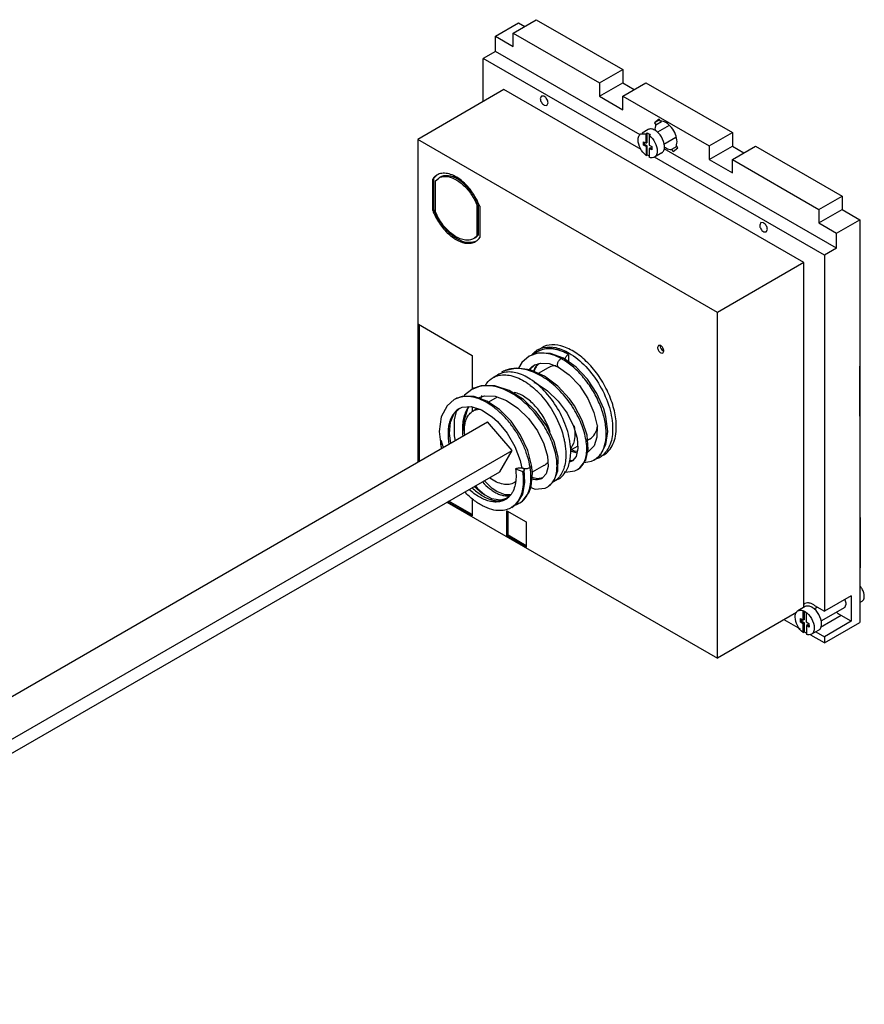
# Model space of a CAD drawing. Header units: millimetres. Extents: x 73 to 563, y 262 to 625.
# Tile 2 of 2: x 318 to 563, y 339 to 625. Entities that reach past the tile are written whole.
import ezdxf

# ---------------------------------------------------------------- set-up
doc = ezdxf.new("R2010")
doc.units = ezdxf.units.MM
doc.header["$LTSCALE"] = 57.663485
doc.layers.get('0').update_dxf_attribs({"linetype": 'CONTINUOUS'})

msp = doc.modelspace()

# ---------------------------------------------------------------- linework, layer by layer
at = {"color": 7, "linetype": 'Continuous'}
for p, q in [((455.63, 619.93), (462.34, 623.81)), ((460.74, 620.86), (467.46, 624.74)), ((462.34, 623.81), (464.1, 622.8)), ((467.46, 624.74), (492.56, 610.25)), ((460.74, 616.98), (460.74, 620.86)), ((460.74, 620.86), (485.84, 606.37)), ((455.63, 615.55), (455.63, 619.93)), ((455.63, 619.93), (460.74, 616.98)), ((455.63, 615.55), (452.09, 613.51)), ((497.63, 591.3), (455.63, 615.55)), ((452.09, 600.98), (452.09, 613.51)), ((497.91, 587.06), (452.09, 613.51)), ((485.84, 606.37), (492.56, 610.25)), ((492.56, 610.25), (492.56, 606.37)), ((485.84, 602.49), (492.56, 606.37)), ((485.84, 606.37), (485.84, 602.49)), ((492.56, 602.57), (499.27, 606.45)), ((492.56, 606.37), (495.85, 604.47)), ((499.27, 606.45), (524.37, 591.96)), ((458.09, 604.44), (433.06, 589.99)), ((545.06, 554.22), (458.09, 604.44)), ((468.97, 602.57), (468.64, 601.85)), ((469.75, 602.5), (468.97, 602.57)), ((470.54, 599.85), (470.87, 600.57)), ((485.84, 602.49), (492.56, 598.61)), ((492.56, 598.61), (492.56, 602.57)), ((492.56, 602.57), (517.66, 588.08)), ((469.75, 599.92), (470.54, 599.85)), ((503.08, 595.9), (501.72, 594.81)), ((503.25, 595.69), (501.72, 594.81)), ((501.72, 594.81), (502.11, 594.21)), ((502.11, 594.21), (503.8, 595.18)), ((503.48, 595.29), (503.08, 595.9)), ((499.94, 592.85), (498.17, 591.83)), ((499.66, 591.86), (499.3, 591.65)), ((499.67, 589.08), (499.66, 591.86)), ((506.04, 594.02), (502.61, 592.04)), ((517.66, 588.08), (524.37, 591.96)), ((524.37, 591.96), (524.37, 588)), ((433.06, 589.99), (433.06, 496.24)), ((520.03, 539.77), (433.06, 589.99)), ((497.81, 591.62), (499.3, 591.65)), ((498.54, 588.34), (498.54, 589.32)), ((498.54, 589.32), (499.31, 588.88)), ((498.9, 588.55), (498.89, 589.12)), ((499.31, 588.88), (499.3, 591.65)), ((499.67, 589.08), (499.31, 588.88)), ((500.22, 591.13), (500.58, 591.33)), ((500.22, 591.13), (500.23, 588.35)), ((507.99, 590.52), (504.5, 588.51)), ((498.9, 588.55), (498.54, 588.34)), ((499.32, 587.9), (498.54, 588.34)), ((499.67, 588.1), (498.9, 588.55)), ((499.67, 588.1), (499.32, 587.9)), ((499.32, 587.9), (499.33, 585.32)), ((499.68, 585.52), (499.67, 588.1)), ((500.23, 588.35), (501.01, 587.91)), ((500.59, 587.58), (500.24, 587.37)), ((500.24, 587.37), (500.25, 584.79)), ((501.02, 586.93), (500.24, 587.37)), ((501.01, 587.33), (500.59, 587.58)), ((501.01, 587.91), (501.02, 586.93)), ((503.86, 586.05), (501.74, 584.82)), ((554.59, 558.42), (504.58, 587.29)), ((508.24, 587.91), (506.74, 587.04)), ((506.74, 587.04), (507.14, 586.44)), ((507.14, 586.44), (508.5, 587.53)), ((508.5, 587.53), (508.11, 588.13)), ((517.66, 588.08), (517.66, 584.12)), ((517.66, 584.12), (524.37, 588)), ((524.37, 584.12), (531.09, 588)), ((524.37, 588), (527.73, 586.06)), ((531.09, 588), (556.19, 573.51)), ((499.33, 585.32), (499.68, 585.52)), ((551.05, 556.38), (501.75, 584.84)), ((517.66, 584.12), (524.37, 580.24)), ((524.37, 580.24), (524.37, 584.12)), ((524.37, 584.12), (549.47, 569.63)), ((437.76, 578.69), (437.41, 578.48)), ((437.41, 569.36), (437.41, 578.48)), ((437.76, 569.56), (437.76, 578.69)), ((438.11, 577.85), (439.15, 578.77)), ((438.11, 577.85), (438.11, 569.18)), ((549.47, 569.63), (556.19, 573.51)), ((556.19, 573.51), (556.19, 569.63)), ((437.41, 569.36), (437.76, 569.56)), ((450.7, 570.99), (450.35, 570.79)), ((450.35, 562.11), (450.35, 570.79)), ((450.7, 562.32), (450.7, 570.99)), ((451.05, 570.6), (451.05, 561.48)), ((549.47, 565.75), (556.19, 569.63)), ((549.47, 569.63), (549.47, 565.75)), ((556.19, 569.63), (561.3, 566.68)), ((554.59, 562.8), (561.3, 566.68)), ((561.3, 566.68), (561.3, 449.72)), ((532.61, 565.83), (532.28, 565.11)), ((533.39, 565.76), (532.61, 565.83)), ((533.39, 563.18), (534.18, 563.11)), ((534.18, 563.11), (534.51, 563.83)), ((549.47, 565.75), (554.59, 562.8)), ((450.35, 562.11), (449.3, 561.19)), ((450.35, 562.11), (450.7, 562.32)), ((554.59, 558.42), (554.59, 562.8)), ((554.59, 558.42), (551.05, 556.38)), ((551.05, 556.38), (551.05, 453.01)), ((545.06, 554.22), (520.03, 539.77)), ((545.06, 454.08), (545.06, 554.22)), ((520.03, 439.34), (520.03, 539.77)), ((433.27, 496.36), (433.27, 536.3)), ((433.27, 536.3), (448.9, 527.28)), ((433.62, 496.57), (433.62, 536.1)), ((469.38, 529.03), (467.65, 528.31)), ((502.91, 530.2), (502.64, 529.61)), ((503.56, 530.14), (502.91, 530.2)), ((448.9, 527.28), (448.9, 517.39)), ((467.95, 527.94), (465.4, 527.01)), ((465.41, 527.01), (465.4, 527.01)), ((467.68, 528.32), (467.65, 528.31)), ((467.68, 528.32), (467.66, 528.31)), ((475.41, 526.44), (475.41, 526.44)), ((476.79, 527.58), (476.79, 525.46)), ((503.56, 528.01), (504.21, 527.95)), ((504.21, 527.95), (504.47, 528.54)), ((465.48, 523.11), (466.91, 524.41)), ((466.91, 524.41), (466.9, 524.41)), ((467.69, 524.37), (468.23, 524.86)), ((470.89, 523.71), (468.04, 522.06)), ((561.57, 465.66), (561.3, 524.13)), ((456.34, 521.65), (454.92, 520.84)), ((458.23, 522.81), (457.37, 522.37)), ((457.38, 522.37), (457.37, 522.37)), ((448.75, 517.39), (448.75, 517.39)), ((446, 515.33), (443.67, 514.46)), ((456.13, 515.19), (453.6, 513.73)), ((443.66, 510.45), (445.18, 511.87)), ((443.68, 514.46), (443.67, 514.46)), ((445.18, 511.87), (445.17, 511.86)), ((448.9, 512.33), (448.9, 511.13)), ((450.36, 511.85), (449.12, 511.13)), ((183.71, 352.28), (453.36, 507.96)), ((460.49, 499.66), (453.36, 507.96)), ((479.49, 500.96), (477.38, 499.74)), ((482.89, 502.92), (482.32, 502.59)), ((484.24, 500.98), (482.83, 499.54)), ((190.84, 343.98), (460.49, 499.66)), ((456.87, 493.52), (460.49, 499.66)), ((473.76, 493.81), (473.8, 497.73)), ((478.53, 499.5), (477.72, 499.93)), ((479, 497.9), (477.93, 496.71)), ((479.34, 499.35), (478.53, 499.5)), ((482.85, 499.55), (482.38, 499.43)), ((482.83, 499.54), (482.85, 499.55)), ((484.34, 496.95), (486.15, 498.49)), ((463.14, 494.96), (463.14, 494.96)), ((463.14, 494.96), (463.18, 494.62)), ((466.11, 495.37), (466.11, 495.37)), ((469.67, 495.29), (466.32, 493.35)), ((477.93, 496.72), (477.16, 496.56)), ((477.19, 496.84), (477.93, 496.66)), ((477.93, 496.71), (477.95, 496.72)), ((481.33, 496.2), (483.5, 496.54)), ((483.5, 496.54), (484.35, 496.95)), ((484.34, 496.95), (484.35, 496.95)), ((189.04, 338.89), (456.87, 493.52)), ((461.46, 494.34), (463.55, 493.54)), ((470.34, 492.87), (469.3, 491.73)), ((469.3, 491.73), (469.32, 491.74)), ((472.56, 490.76), (473.76, 493.81)), ((478.67, 493.76), (479.44, 494.12)), ((479.43, 494.12), (479.44, 494.12)), ((479.44, 494.12), (479.44, 494.12)), ((461.48, 490.56), (461.12, 490.35)), ((470.01, 488.76), (470.82, 489.14)), ((470.81, 489.14), (472.56, 490.76)), ((470.81, 489.14), (470.82, 489.14)), ((473.84, 491.34), (472.42, 490.53)), ((459.74, 486.42), (458.86, 485.7)), ((441.53, 484.66), (520.03, 439.34)), ((448.9, 480.66), (441.74, 484.79)), ((448.9, 481.06), (442.1, 484.99)), ((448.9, 485.65), (448.9, 480.66)), ((458.86, 485.7), (458.87, 485.71)), ((458.89, 485.68), (458.88, 485.67)), ((458.9, 485.67), (458.89, 485.66)), ((460.36, 483.11), (460.36, 483.11)), ((460.36, 483.1), (460.36, 483.11)), ((461.43, 483.98), (461.81, 484.03)), ((461.81, 484.03), (462.68, 484.44)), ((462.67, 484.44), (462.7, 484.46)), ((462.68, 484.44), (462.7, 484.46)), ((458.92, 482.2), (464.54, 478.95)), ((458.92, 474.87), (458.92, 482.2)), ((459.27, 475.08), (459.27, 482)), ((464.54, 478.95), (464.54, 471.62)), ((459.27, 475.08), (458.92, 474.87)), ((464.54, 471.62), (458.92, 474.87)), ((464.54, 472.03), (459.27, 475.08)), ((561.57, 465.66), (561.3, 465.51)), ((558.83, 457.5), (551.05, 453.01)), ((558.83, 457.5), (558.83, 450.1)), ((545.4, 455.22), (545.06, 454.95)), ((548.15, 454.69), (551.05, 453.01)), ((556.96, 454.11), (557.37, 455.03)), ((561.3, 455.51), (561.99, 455.91)), ((543.01, 452.61), (520.03, 439.34)), ((545.51, 454.34), (543.39, 453.11)), ((544.9, 450.43), (544.89, 453.08)), ((545.25, 450.63), (545.24, 452.91)), ((545.8, 452.55), (545.81, 449.91)), ((549.06, 454.16), (548.06, 453.59)), ((555.92, 451.78), (549.9, 448.3)), ((556.96, 454.11), (550.06, 450.12)), ((558.83, 450.1), (555.92, 451.78)), ((544.08, 447.82), (539.4, 450.52)), ((544.12, 450.87), (544.9, 450.43)), ((544.12, 449.83), (544.12, 450.87)), ((544.48, 450.04), (544.12, 449.83)), ((544.9, 449.39), (544.12, 449.83)), ((544.48, 450.04), (544.47, 450.67)), ((545.26, 449.59), (544.48, 450.04)), ((545.25, 450.63), (544.9, 450.43)), ((545.26, 449.59), (544.9, 449.39)), ((544.91, 446.8), (544.9, 449.39)), ((545.27, 447.01), (545.26, 449.59)), ((545.81, 449.91), (546.59, 449.46)), ((546.17, 449.07), (545.82, 448.86)), ((546.6, 448.42), (545.82, 448.86)), ((545.82, 448.86), (545.83, 446.28)), ((546.6, 448.83), (546.17, 449.07)), ((546.59, 449.46), (546.6, 448.42)), ((558.83, 450.1), (551.05, 445.61)), ((551.05, 443.8), (561.3, 449.72)), ((544.91, 446.8), (545.27, 447.01)), ((551.05, 443.8), (547.16, 446.04)), ((549.43, 447.54), (547.31, 446.32)), ((548.57, 447.04), (551.05, 445.61)), ((551.05, 445.61), (551.05, 443.8))]:
    msp.add_line(p, q, dxfattribs=at)
for points in [[(465.41, 527.01), (463.27, 525.22), (462.32, 523.53)], [(467.66, 528.31), (466.85, 527.77), (466.56, 527.43)], [(475.41, 526.44), (471.62, 527.87), (467.95, 527.94)], [(486.15, 498.49), (487.67, 501.39), (488.2, 505.19), (487.66, 509.54), (487.02, 511.79), (485.05, 516.26), (482.31, 520.4), (479, 523.9), (475.41, 526.44)], [(479.43, 494.12), (480.13, 494.6), (481.81, 496.84), (482.53, 500.1), (482.19, 504.08), (480.82, 508.36), (478.53, 512.65), (477.08, 514.7), (473.69, 518.39), (469.81, 521.28), (465.74, 523.08), (461.78, 523.6), (458.23, 522.81)], [(466.9, 524.41), (468.72, 525.03), (471.25, 524.88), (473.94, 523.82)], [(473.94, 523.82), (477.01, 521.66), (479.98, 518.53), (482.45, 514.76), (484.21, 510.73), (485.1, 506.85), (485.08, 503.51), (484.24, 500.98)], [(448.75, 517.39), (446.62, 515.69), (446.4, 515.33)], [(473.8, 497.73), (472.68, 502.16), (470.51, 506.69), (467.48, 510.92), (463.76, 514.52), (459.63, 517.13), (455.41, 518.48), (451.46, 518.42), (448.75, 517.39)], [(466.75, 519.43), (467.4, 519.2), (470.72, 517), (473.8, 514), (476.38, 510.47), (478.26, 506.75), (479.32, 503.22), (479.55, 500.21), (479, 497.9)], [(466.11, 495.37), (464.97, 499.71), (462.93, 504.12), (460.15, 508.17), (456.81, 511.56), (453.16, 514.03), (449.46, 515.32), (446, 515.33)], [(450.61, 514.92), (452.46, 515.55), (455.5, 515.42), (458.79, 514.21), (462.13, 511.99), (465.23, 508.96), (467.81, 505.39), (469.69, 501.62), (470.73, 498.05), (470.91, 495.04), (470.34, 492.87)], [(443.68, 514.46), (441.58, 512.67), (439.88, 509.41), (439.29, 505.23), (439.84, 500.51), (439.94, 500.21)], [(445.17, 511.86), (446, 512.23), (448.6, 512.42), (451.57, 511.47), (454.68, 509.44), (456.22, 508.05), (459.03, 504.67), (461.28, 500.79), (462.75, 496.79), (463.14, 494.96)], [(446.7, 504.11), (446.47, 506.71), (446.63, 508.61), (447.61, 511.86), (448.01, 512.38)], [(442.71, 501.81), (442.3, 504.64), (442.59, 507.93), (443.66, 510.45)], [(444.23, 510.98), (443.61, 508.54), (443.61, 503.97), (443.91, 502.5)], [(462.67, 484.44), (463.46, 484.98), (465.39, 487.53), (465.98, 489.22), (466.33, 493.23), (466.11, 495.37)], [(460.36, 483.1), (462.01, 484.46), (463.52, 487.03), (464.19, 490.36), (463.99, 494.14)], [(469.32, 491.74), (467.8, 491.41), (466.21, 491.86)], [(475.56, 493.55), (475.98, 493.42), (478.67, 493.76)], [(458.87, 485.71), (457.06, 485.21), (454.54, 485.66), (451.75, 487.16), (449.41, 489.22)], [(449.8, 489.44), (450.4, 488.63), (452.51, 486.75)], [(459.97, 486.75), (458.4, 486.75), (455.99, 487.77), (454.71, 488.66), (452.39, 490.93)], [(465.86, 488.89), (467.14, 488.47), (470.01, 488.76)]]:
    msp.add_lwpolyline(points, dxfattribs=at)
for centre, radius, start, end in [((497.86, 587.79), 4.46, 52.5853, 54.8319), ((500.81, 587.83), 3.87, 0.276, 2.9302), ((502.3, 588.93), 4.3, 232.5091, 237.4902), ((501.99, 588.45), 3.72, 237.4998, 242.1016), ((440.51, 576.43), 3.71, 120.0229, 123.374), ((434.49, 564.36), 17.51, 29.3485, 32.5984), ((434.7, 564.47), 17.28, 22.183, 29.3945), ((454.3, 575.93), 18.12, 201.246, 202.801), ((454.65, 576.13), 18.12, 201.246, 202.8), ((455.51, 576.5), 19.06, 202.8237, 209.4211), ((455.65, 576.57), 19.21, 209.3993, 212.4386), ((447.95, 563.54), 3.71, 300.0229, 303.374), ((447.91, 563.59), 3.78, 303.3883, 309.3727), ((447.68, 564.63), 3.81, 318.046, 322.5262), ((470.9, 523.7), 6.01, 119.9938, 125.502), ((471.05, 523.29), 6.44, 102.5146, 106.5449), ((468.83, 521.06), 6.86, 119.4626, 119.9682), ((470.85, 522.79), 6.37, 116.2386, 119.803), ((470.48, 518.64), 6.81, 137.7229, 142.6926), ((470.27, 518.83), 6.52, 135.5904, 137.7131), ((472.46, 520.43), 6.25, 140.0948, 146.1443), ((472.24, 520.61), 5.97, 136.6596, 140.0864), ((472.12, 520.72), 5.81, 134.2353, 136.6535), ((459.3, 516.51), 5.94, 108.0243, 119.9397), ((459.36, 516.34), 6.12, 106.0983, 108.0452), ((453.06, 507.64), 10.86, 86.0668, 87.823), ((453.94, 503.37), 19.24, 54.53, 54.9177), ((463.79, 513.13), 12.48, 168.352, 172.5637), ((450.38, 499.1), 24.81, 44.5244, 46.1976), ((480.6, 503.43), 4.48, 293.5289, 299.8269), ((482.85, 503.02), 6.11, 288.1313, 299.932), ((482.85, 502.99), 6.08, 300.0365, 311.0254), ((479.76, 503.07), 7.8, 333.6573, 334.2102), ((476.15, 498.73), 5.75, 329.8479, 332.5073), ((482.73, 503.41), 6.51, 282.524, 283.8604), ((482.76, 503.27), 6.37, 283.8507, 288.1455), ((459.1, 493.83), 4.02, 300.0232, 307.435), ((467.52, 495.26), 3.98, 274.1436, 275.7373), ((455.97, 489.8), 5.06, 303.9938, 305.249), ((459.89, 489.11), 5.44, 312.1704, 317.6091), ((545.26, 450.8), 4.85, 53.4231, 58.7123), ((545.6, 450.91), 3.73, 58.5614, 59.9944), ((547.96, 450.54), 4.45, 232.7074, 235.0191), ((547.7, 450.17), 3.99, 234.9716, 239.9377), ((547.48, 449.78), 3.54, 239.979, 242.9305)]:
    msp.add_arc(centre, radius, start, end, dxfattribs=at)
for points, knots in [([(468.64, 601.85), (468.64, 601.47), (468.9, 600.72), (469.42, 600.12), (469.75, 599.92)], [0, 0, 0, 0, 0.500001, 1, 1, 1, 1]), ([(470.87, 600.57), (470.87, 600.95), (470.61, 601.7), (470.08, 602.31), (469.75, 602.5)], [0, 0, 0, 0, 0.500001, 1, 1, 1, 1]), ([(508.31, 589.32), (508.31, 590.04), (507.96, 591.54), (506.82, 593.48), (505.32, 594.91), (504.03, 595.35), (503.48, 595.29)], [0, 0, 0, 0, 0.259008, 0.542497, 0.80064, 1, 1, 1, 1]), ([(499.66, 591.86), (499.72, 591.83), (499.99, 591.72), (500.25, 591.57), (500.43, 591.44)], [0, 0, 0, 0, 0.236559, 1, 1, 1, 1]), ([(501.83, 592.69), (501.52, 592.86), (500.89, 593.11), (500.19, 592.99), (499.94, 592.85)], [0, 0, 0, 0, 0.54873, 1, 1, 1, 1]), ([(504.67, 588.03), (504.62, 588.97), (503.95, 590.79), (502.64, 592.24), (501.83, 592.69)], [0, 0, 0, 0, 0.50531, 1, 1, 1, 1]), ([(502.11, 594.21), (502.08, 594.12), (501.95, 593.74), (501.91, 593.33), (501.91, 593.02)], [0, 0, 0, 0, 0.231642, 1, 1, 1, 1]), ([(497, 589.82), (497, 590.19), (497.09, 590.89), (497.55, 591.47), (497.81, 591.62)], [0, 0, 0, 0, 0.550938, 1, 1, 1, 1]), ([(499.33, 585.32), (498.63, 585.85), (497.54, 587.26), (497, 588.97), (497, 589.82)], [0, 0, 0, 0, 0.509212, 1, 1, 1, 1]), ([(500.22, 591.13), (500.92, 590.6), (502.01, 589.19), (502.55, 587.48), (502.55, 586.63)], [0, 0, 0, 0, 0.509177, 1, 1, 1, 1]), ([(508.11, 588.13), (508.14, 588.22), (508.27, 588.6), (508.31, 589.01), (508.31, 589.32)], [0, 0, 0, 0, 0.231642, 1, 1, 1, 1]), ([(502.55, 586.63), (502.56, 586.25), (502.46, 585.55), (502.01, 584.98), (501.74, 584.82)], [0, 0, 0, 0, 0.550937, 1, 1, 1, 1]), ([(503.86, 586.05), (504.13, 586.2), (504.58, 586.78), (504.68, 587.48), (504.68, 587.85)], [0, 0, 0, 0, 0.449091, 1, 1, 1, 1]), ([(504.65, 587.77), (504.83, 587.65), (505.45, 587.24), (506.22, 586.99), (506.74, 587.04)], [0, 0, 0, 0, 0.287739, 1, 1, 1, 1]), ([(501.74, 584.82), (501.66, 584.78), (501.32, 584.62), (500.92, 584.62), (500.64, 584.68)], [0, 0, 0, 0, 0.236915, 1, 1, 1, 1]), ([(438.47, 579.52), (438.16, 579.32), (437.78, 578.98), (437.48, 578.59), (437.41, 578.48)], [0, 0, 0, 0, 0.743341, 1, 1, 1, 1]), ([(451.05, 570.6), (450.44, 572.17), (448.83, 575.07), (446.05, 577.99), (443.56, 579.52), (441.78, 580.13), (440.1, 580.22), (439.08, 579.89), (438.65, 579.64)], [0, 0, 0, 0, 0.299549, 0.581591, 0.705693, 0.815367, 0.911799, 1, 1, 1, 1]), ([(439.15, 578.77), (439.44, 578.94), (439.87, 579.11), (440.32, 579.19), (440.43, 579.21)], [0, 0, 0, 0, 0.744163, 1, 1, 1, 1]), ([(449.24, 573.8), (448.58, 574.83), (447.13, 576.66), (444.89, 578.41), (443.04, 579.22), (441.75, 579.49), (440.55, 579.43), (439.83, 579.16), (439.51, 578.98)], [0, 0, 0, 0, 0.307145, 0.581892, 0.70208, 0.810125, 0.907985, 1, 1, 1, 1]), ([(441.15, 579.24), (442.02, 579.22), (443.93, 578.62), (446.46, 576.75), (448.72, 574.07), (449.88, 571.92), (450.35, 570.79)], [0, 0, 0, 0, 0.200332, 0.443265, 0.71714, 1, 1, 1, 1]), ([(437.59, 568.9), (438.13, 567.61), (439.49, 565.18), (442.12, 562.21), (445.04, 560.24), (447.21, 559.74), (448.16, 559.82)], [0, 0, 0, 0, 0.287855, 0.563794, 0.804487, 1, 1, 1, 1]), ([(449.3, 561.19), (448.92, 560.97), (448.01, 560.67), (446.5, 560.73), (444.91, 561.27), (442.67, 562.61), (440.15, 565.2), (438.68, 567.77), (438.11, 569.18)], [0, 0, 0, 0, 0.088431, 0.184858, 0.2943, 0.418025, 0.69951, 1, 1, 1, 1]), ([(448.51, 560.02), (446.88, 559.88), (444.17, 561.06), (441.36, 563.59), (440.03, 565.32), (439.43, 566.27)], [0, 0, 0, 0, 0.431681, 0.704742, 1, 1, 1, 1]), ([(532.28, 565.11), (532.28, 564.73), (532.54, 563.98), (533.06, 563.37), (533.39, 563.18)], [0, 0, 0, 0, 0.500001, 1, 1, 1, 1]), ([(534.51, 563.83), (534.51, 564.21), (534.25, 564.96), (533.72, 565.56), (533.39, 565.76)], [0, 0, 0, 0, 0.500001, 1, 1, 1, 1]), ([(448.16, 559.82), (448.31, 559.83), (448.88, 559.91), (449.43, 560.11), (449.8, 560.32)], [0, 0, 0, 0, 0.257783, 1, 1, 1, 1]), ([(449.81, 560.35), (449.51, 560.22), (449.07, 560.09), (448.63, 560.03), (448.51, 560.02)], [0, 0, 0, 0, 0.743345, 1, 1, 1, 1]), ([(469.39, 529), (469.27, 528.97), (468.81, 528.84), (468.35, 528.67), (468.03, 528.51)], [0, 0, 0, 0, 0.252864, 1, 1, 1, 1]), ([(490.68, 506.58), (490.68, 508.12), (490.25, 511.35), (488.65, 516.1), (486.17, 520.68), (483.03, 524.7), (479.46, 527.86), (475.75, 529.89), (472.11, 530.62), (469.86, 530.03), (468.96, 529.52)], [0, 0, 0, 0, 0.128834, 0.270572, 0.417888, 0.562388, 0.696204, 0.813594, 0.913065, 1, 1, 1, 1]), ([(476.79, 527.58), (476.16, 527.95), (474.9, 528.57), (472.96, 529.16), (471.11, 529.34), (469.93, 529.18), (469.38, 529.03)], [0, 0, 0, 0, 0.283834, 0.543432, 0.780444, 1, 1, 1, 1]), ([(476.79, 527.58), (476.16, 527.92), (474.9, 528.51), (472.98, 529.08), (471.13, 529.26), (469.95, 529.13), (469.39, 529)], [0, 0, 0, 0, 0.280416, 0.539179, 0.777657, 1, 1, 1, 1]), ([(469.65, 529.58), (470.78, 529.83), (473.41, 529.71), (475.77, 528.67), (476.96, 527.97)], [0, 0, 0, 0, 0.457253, 1, 1, 1, 1]), ([(502.64, 529.61), (502.64, 529.29), (502.85, 528.67), (503.28, 528.17), (503.56, 528.01)], [0, 0, 0, 0, 0.500001, 1, 1, 1, 1]), ([(503.75, 529.19), (503.71, 529.26), (503.57, 529.55), (503.48, 529.86), (503.48, 530.1)], [0, 0, 0, 0, 0.26704, 1, 1, 1, 1]), ([(504.47, 528.54), (504.47, 528.86), (504.26, 529.48), (503.83, 529.98), (503.56, 530.14)], [0, 0, 0, 0, 0.500001, 1, 1, 1, 1]), ([(504.4, 528.5), (504.34, 528.54), (504.08, 528.72), (503.88, 528.98), (503.75, 529.19)], [0, 0, 0, 0, 0.228786, 1, 1, 1, 1]), ([(474.67, 526.36), (473.87, 526.79), (472.28, 527.5), (469.82, 528.02), (467.85, 527.93), (466.43, 527.52), (465.77, 527.21), (465.46, 527.04)], [0, 0, 0, 0, 0.283377, 0.540418, 0.775815, 0.88859, 1, 1, 1, 1]), ([(466.22, 527.48), (466.3, 527.58), (466.67, 527.99), (467.08, 528.35), (467.41, 528.59)], [0, 0, 0, 0, 0.254254, 1, 1, 1, 1]), ([(473.94, 523.82), (473.86, 523.87), (473.72, 524), (473.61, 524.29), (473.6, 524.65), (473.68, 525.04), (473.84, 525.43), (474.07, 525.81), (474.34, 526.12), (474.56, 526.29), (474.67, 526.36)], [0, 0, 0, 0, 0.086812, 0.185639, 0.302665, 0.436216, 0.580942, 0.728594, 0.870748, 1, 1, 1, 1]), ([(474.67, 526.36), (474.74, 526.39), (474.87, 526.45), (475.06, 526.5), (475.25, 526.5), (475.36, 526.46), (475.41, 526.44)], [0, 0, 0, 0, 0.288971, 0.548492, 0.782362, 1, 1, 1, 1]), ([(486.78, 499.68), (487.21, 500.57), (487.62, 502.1), (487.79, 504.25), (487.72, 506.04), (487.46, 507.93), (486.85, 510.58), (485.88, 513.23), (484.6, 515.81), (483.12, 518.34), (480.97, 521.24), (478.02, 524.18), (475.8, 525.74), (474.67, 526.36)], [0, 0, 0, 0, 0.094877, 0.148113, 0.205133, 0.26573, 0.329472, 0.464087, 0.533801, 0.604131, 0.743652, 0.877181, 1, 1, 1, 1]), ([(475.78, 526.14), (475.82, 526.29), (475.92, 526.58), (476.15, 526.99), (476.44, 527.33), (476.67, 527.51), (476.79, 527.58)], [0, 0, 0, 0, 0.253567, 0.515848, 0.769689, 1, 1, 1, 1]), ([(476.96, 527.97), (478.76, 526.93), (482.16, 524.04), (486.13, 518.6), (488.85, 512.43), (489.62, 508.05), (489.62, 505.97)], [0, 0, 0, 0, 0.237521, 0.5003, 0.76291, 1, 1, 1, 1]), ([(460.47, 523.4), (460.35, 523.38), (459.86, 523.31), (459.38, 523.2), (459.03, 523.09)], [0, 0, 0, 0, 0.253236, 1, 1, 1, 1]), ([(481.25, 496.08), (481.51, 496.57), (481.9, 497.68), (482.15, 499.55), (482.09, 501.64), (481.7, 503.92), (481, 506.31), (480, 508.77), (478.72, 511.22), (477.18, 513.59), (475.41, 515.84), (473.47, 517.88), (471.38, 519.68), (469.2, 521.18), (466.97, 522.34), (464.75, 523.12), (462.57, 523.51), (461.15, 523.49), (460.47, 523.4)], [0, 0, 0, 0, 0.042477, 0.090408, 0.144139, 0.203497, 0.2678, 0.336174, 0.407519, 0.480603, 0.554197, 0.627064, 0.698038, 0.766156, 0.830644, 0.891045, 0.947356, 1, 1, 1, 1]), ([(466.9, 524.41), (466.78, 524.34), (466.32, 524.05), (465.89, 523.69), (465.61, 523.4)], [0, 0, 0, 0, 0.247589, 1, 1, 1, 1]), ([(467.26, 523.91), (467.2, 523.82), (466.96, 523.43), (466.75, 523.02), (466.61, 522.7)], [0, 0, 0, 0, 0.243933, 1, 1, 1, 1]), ([(467.69, 524.37), (467.6, 524.24), (467.24, 523.69), (466.96, 523.09), (466.79, 522.62)], [0, 0, 0, 0, 0.240608, 1, 1, 1, 1]), ([(473.12, 524.27), (472.92, 524.27), (472.15, 524.23), (471.39, 523.99), (470.89, 523.71)], [0, 0, 0, 0, 0.261535, 1, 1, 1, 1]), ([(452.62, 518.49), (452.77, 518.74), (453.37, 519.66), (454.22, 520.43), (454.92, 520.84)], [0, 0, 0, 0, 0.261109, 1, 1, 1, 1]), ([(454.92, 520.84), (455.32, 521.06), (455.89, 521.31), (456.48, 521.46), (456.63, 521.5)], [0, 0, 0, 0, 0.746215, 1, 1, 1, 1]), ([(456.63, 521.5), (457.93, 521.78), (461.02, 521.49), (463.67, 520.05), (465, 519.12)], [0, 0, 0, 0, 0.450109, 1, 1, 1, 1]), ([(459.03, 523.09), (458.89, 523.05), (458.32, 522.85), (457.77, 522.6), (457.38, 522.37)], [0, 0, 0, 0, 0.251932, 1, 1, 1, 1]), ([(465.74, 520.39), (464.43, 521.22), (461.85, 522.47), (458.89, 522.57), (457.66, 522.22)], [0, 0, 0, 0, 0.548464, 1, 1, 1, 1]), ([(477.46, 499.35), (477.46, 501.31), (476.75, 505.44), (474.26, 511.27), (470.58, 516.49), (467.42, 519.32), (465.74, 520.39)], [0, 0, 0, 0, 0.235724, 0.496767, 0.759559, 1, 1, 1, 1]), ([(450.53, 518.15), (450.37, 518.1), (449.76, 517.91), (449.17, 517.63), (448.75, 517.39)], [0, 0, 0, 0, 0.252171, 1, 1, 1, 1]), ([(453.47, 518.49), (452.97, 518.51), (451.97, 518.48), (451, 518.28), (450.53, 518.15)], [0, 0, 0, 0, 0.509896, 1, 1, 1, 1]), ([(471.83, 489.96), (472.17, 490.32), (472.76, 491.22), (473.3, 492.82), (473.53, 494.7), (473.44, 496.8), (473.04, 499.08), (472.32, 501.48), (471.31, 503.93), (470.01, 506.37), (468.46, 508.74), (466.69, 510.97), (464.74, 513), (462.65, 514.78), (460.47, 516.26), (458.25, 517.4), (456.03, 518.17), (454.53, 518.42), (453.81, 518.47)], [0, 0, 0, 0, 0.03892, 0.082295, 0.131238, 0.18608, 0.246525, 0.311973, 0.381457, 0.453862, 0.527986, 0.60254, 0.676286, 0.748094, 0.816944, 0.882097, 0.943133, 1, 1, 1, 1]), ([(465.11, 519.04), (465.32, 518.89), (466.17, 518.26), (466.98, 517.56), (467.56, 517.01)], [0, 0, 0, 0, 0.242822, 1, 1, 1, 1]), ([(445.64, 515.2), (445.29, 515.13), (444.62, 514.94), (443.98, 514.64), (443.68, 514.46)], [0, 0, 0, 0, 0.504201, 1, 1, 1, 1]), ([(450.2, 514.87), (449.43, 515.11), (447.91, 515.43), (446.36, 515.35), (445.64, 515.2)], [0, 0, 0, 0, 0.524013, 1, 1, 1, 1]), ([(465.67, 494.76), (465.5, 495.83), (464.99, 498), (463.78, 501.19), (462.16, 504.31), (460.18, 507.25), (457.92, 509.87), (455.46, 512.08), (452.9, 513.79), (451.09, 514.59), (450.2, 514.87)], [0, 0, 0, 0, 0.12228, 0.252009, 0.385967, 0.520537, 0.652188, 0.777579, 0.89409, 1, 1, 1, 1]), ([(471.45, 505.09), (471.03, 506.47), (469.85, 509.14), (467.37, 512.6), (464.44, 515.21), (462.17, 516.28), (461.08, 516.51)], [0, 0, 0, 0, 0.270818, 0.542148, 0.790622, 1, 1, 1, 1]), ([(468.07, 516.5), (469.92, 514.62), (473.03, 510.33), (474.98, 505.4), (475.54, 502.87)], [0, 0, 0, 0, 0.502943, 1, 1, 1, 1]), ([(445.17, 511.86), (444.83, 511.66), (444.18, 511.19), (443.37, 510.27), (442.73, 509.16), (442.25, 507.87), (441.95, 506.44), (441.78, 504.31), (441.93, 502.65), (442.13, 501.53)], [0, 0, 0, 0, 0.102645, 0.208379, 0.31978, 0.43866, 0.566174, 0.702602, 1, 1, 1, 1]), ([(447.8, 512.45), (447.19, 511.53), (446.52, 509.91), (446.1, 507.6), (446.03, 506.35), (446.03, 505.71)], [0, 0, 0, 0, 0.469697, 0.727454, 1, 1, 1, 1]), ([(449.12, 511.13), (449.27, 511.22), (449.91, 511.54), (450.64, 511.68), (451.18, 511.69)], [0, 0, 0, 0, 0.244255, 1, 1, 1, 1]), ([(446.63, 505.64), (446.63, 506.25), (446.72, 507.4), (447.19, 508.99), (447.98, 510.28), (448.72, 510.9), (449.12, 511.13)], [0, 0, 0, 0, 0.289702, 0.54909, 0.782219, 1, 1, 1, 1]), ([(478.45, 506.84), (478.48, 506.64), (478.6, 505.88), (478.66, 505.11), (478.66, 504.54)], [0, 0, 0, 0, 0.259445, 1, 1, 1, 1]), ([(482.89, 502.92), (483.54, 503.29), (484.69, 504.52), (485.15, 506.1), (485.28, 506.95)], [0, 0, 0, 0, 0.462769, 1, 1, 1, 1]), ([(489.62, 505.97), (489.62, 504.47), (489.29, 501.68), (487.78, 499.22), (486.84, 498.4)], [0, 0, 0, 0, 0.546196, 1, 1, 1, 1]), ([(486.96, 498.34), (487.55, 498.68), (488.66, 499.62), (489.84, 501.55), (490.55, 503.93), (490.68, 505.67), (490.68, 506.58)], [0, 0, 0, 0, 0.21778, 0.450924, 0.71026, 1, 1, 1, 1]), ([(446.03, 505.71), (446.03, 505.55), (446.03, 504.93), (446.07, 504.3), (446.12, 503.83)], [0, 0, 0, 0, 0.24626, 1, 1, 1, 1]), ([(446.7, 504.34), (446.69, 504.45), (446.65, 504.88), (446.63, 505.32), (446.63, 505.64)], [0, 0, 0, 0, 0.255934, 1, 1, 1, 1]), ([(478.66, 504.54), (478.66, 504.12), (478.58, 502.65), (478.13, 501.16), (477.52, 500.29)], [0, 0, 0, 0, 0.279662, 1, 1, 1, 1]), ([(439.99, 500.25), (439.95, 500.46), (439.9, 500.77), (439.83, 501.19), (439.8, 501.51), (439.77, 501.81), (439.76, 502.06), (439.75, 502.26), (439.76, 502.38), (439.77, 502.48), (439.78, 502.55), (439.8, 502.64), (439.84, 502.63)], [0, 0, 0, 0, 0.267055, 0.398311, 0.527775, 0.655098, 0.779615, 0.840393, 0.89962, 0.928332, 0.956016, 1, 1, 1, 1]), ([(440.51, 500.55), (440.46, 500.72), (440.38, 500.98), (440.28, 501.33), (440.21, 501.6), (440.14, 501.82), (440.09, 501.99), (440.05, 502.12), (440.01, 502.25), (439.98, 502.36), (439.94, 502.45), (439.92, 502.52), (439.89, 502.57), (439.86, 502.61), (439.85, 502.63), (439.84, 502.63)], [0, 0, 0, 0, 0.249331, 0.373585, 0.497696, 0.621855, 0.684058, 0.746438, 0.809125, 0.872345, 0.904287, 0.936567, 0.96924, 0.985473, 1, 1, 1, 1]), ([(475.54, 502.87), (475.62, 502.5), (475.91, 501.07), (476.05, 499.61), (476.05, 498.54)], [0, 0, 0, 0, 0.261292, 1, 1, 1, 1]), ([(476.05, 498.54), (476.05, 497.14), (475.74, 494.54), (474.42, 492.21), (473.58, 491.4)], [0, 0, 0, 0, 0.544556, 1, 1, 1, 1]), ([(477.23, 496.75), (477.27, 496.96), (477.41, 497.82), (477.46, 498.69), (477.46, 499.35)], [0, 0, 0, 0, 0.240598, 1, 1, 1, 1]), ([(477.52, 499.52), (477.67, 499.46), (478.26, 499.24), (478.87, 499.08), (479.32, 499.01)], [0, 0, 0, 0, 0.261093, 1, 1, 1, 1]), ([(484.35, 496.95), (484.43, 497), (484.75, 497.2), (485.05, 497.42), (485.26, 497.61)], [0, 0, 0, 0, 0.249033, 1, 1, 1, 1]), ([(485.26, 497.61), (485.35, 497.7), (485.74, 498.07), (486.07, 498.49), (486.3, 498.82)], [0, 0, 0, 0, 0.245035, 1, 1, 1, 1]), ([(486.3, 498.82), (486.34, 498.88), (486.5, 499.14), (486.65, 499.41), (486.75, 499.61)], [0, 0, 0, 0, 0.245969, 1, 1, 1, 1]), ([(461.45, 494.34), (461.58, 494.41), (461.85, 494.53), (462.29, 494.64), (462.75, 494.68), (463.05, 494.66), (463.2, 494.64)], [0, 0, 0, 0, 0.232906, 0.489961, 0.752322, 1, 1, 1, 1]), ([(463.14, 494.96), (463.15, 494.89), (463.22, 494.74), (463.44, 494.59), (463.75, 494.48), (464.11, 494.43), (464.52, 494.43), (464.93, 494.48), (465.32, 494.59), (465.56, 494.7), (465.67, 494.76)], [0, 0, 0, 0, 0.075309, 0.167503, 0.282238, 0.416905, 0.565156, 0.717842, 0.865699, 1, 1, 1, 1]), ([(463.2, 494.64), (463.3, 494.63), (463.49, 494.58), (463.74, 494.48), (463.92, 494.33), (463.98, 494.2), (463.99, 494.14)], [0, 0, 0, 0, 0.319083, 0.590775, 0.812663, 1, 1, 1, 1]), ([(463.91, 485.44), (464.36, 485.93), (464.93, 486.83), (465.43, 488.17), (465.82, 489.75), (465.98, 491.98), (465.82, 493.81), (465.67, 494.76)], [0, 0, 0, 0, 0.205797, 0.318721, 0.439267, 0.704094, 1, 1, 1, 1]), ([(465.67, 494.76), (465.74, 494.8), (465.87, 494.89), (466.02, 495.04), (466.11, 495.2), (466.12, 495.32), (466.11, 495.37)], [0, 0, 0, 0, 0.312145, 0.578769, 0.802812, 1, 1, 1, 1]), ([(469.67, 495.29), (470.01, 495.48), (470.43, 495.82), (470.77, 496.21), (470.85, 496.32)], [0, 0, 0, 0, 0.744245, 1, 1, 1, 1]), ([(473.84, 491.34), (474.72, 491.85), (476.31, 493.48), (477.02, 495.61), (477.23, 496.75)], [0, 0, 0, 0, 0.465995, 1, 1, 1, 1]), ([(477.19, 496.4), (477.26, 496.42), (477.51, 496.5), (477.76, 496.61), (477.93, 496.71)], [0, 0, 0, 0, 0.252634, 1, 1, 1, 1]), ([(479.44, 494.12), (479.78, 494.32), (480.43, 494.83), (480.91, 495.48), (481.12, 495.84)], [0, 0, 0, 0, 0.487242, 1, 1, 1, 1]), ([(461.46, 494.34), (461.56, 493.54), (461.66, 492), (461.44, 489.81), (460.91, 488.19), (460.3, 487.1), (459.94, 486.63), (459.74, 486.42)], [0, 0, 0, 0, 0.289473, 0.55185, 0.787015, 0.895863, 1, 1, 1, 1]), ([(463.55, 493.54), (463.62, 492.96), (463.73, 491.83), (463.72, 489.7), (463.4, 487.7), (462.72, 485.94), (462.08, 484.82), (461.28, 483.88), (460.65, 483.38), (460.32, 483.17)], [0, 0, 0, 0, 0.152433, 0.296827, 0.559325, 0.678404, 0.790369, 0.89681, 1, 1, 1, 1]), ([(461.34, 483.83), (461.6, 484.07), (462.09, 484.6), (462.69, 485.54), (463.16, 486.61), (463.63, 488.26), (463.87, 490.6), (463.7, 492.53), (463.55, 493.54)], [0, 0, 0, 0, 0.101896, 0.208466, 0.321275, 0.441319, 0.704827, 1, 1, 1, 1]), ([(463.99, 494.14), (463.99, 494.09), (463.98, 493.98), (463.9, 493.81), (463.75, 493.66), (463.62, 493.58), (463.55, 493.54)], [0, 0, 0, 0, 0.197185, 0.421233, 0.687859, 1, 1, 1, 1]), ([(467.92, 491.3), (468.16, 491.32), (468.64, 491.42), (469.1, 491.61), (469.3, 491.73)], [0, 0, 0, 0, 0.508407, 1, 1, 1, 1]), ([(448.89, 488.85), (449.71, 488.06), (451, 487), (452.86, 485.95), (454.19, 485.41), (455.48, 485.1), (456.7, 485.04), (457.85, 485.23), (458.54, 485.52), (458.86, 485.7)], [0, 0, 0, 0, 0.306139, 0.444894, 0.573146, 0.691097, 0.799989, 0.901913, 1, 1, 1, 1]), ([(451.88, 490.55), (452.5, 489.86), (453.49, 488.9), (454.93, 487.86), (455.97, 487.26), (457.01, 486.83), (458.01, 486.56), (458.98, 486.46), (459.6, 486.51), (459.9, 486.57)], [0, 0, 0, 0, 0.301862, 0.44013, 0.569217, 0.689008, 0.799968, 0.903093, 1, 1, 1, 1]), ([(461.12, 490.35), (460.65, 490.08), (459.56, 489.72), (457.75, 489.82), (455.84, 490.47), (454.63, 491.22), (454.02, 491.66)], [0, 0, 0, 0, 0.210842, 0.441343, 0.70344, 1, 1, 1, 1]), ([(466.18, 491.46), (466.32, 491.42), (466.85, 491.3), (467.4, 491.26), (467.8, 491.29)], [0, 0, 0, 0, 0.265248, 1, 1, 1, 1]), ([(470.82, 489.14), (470.91, 489.2), (471.28, 489.43), (471.61, 489.72), (471.83, 489.96)], [0, 0, 0, 0, 0.247785, 1, 1, 1, 1]), ([(457, 482.21), (456.17, 482.19), (454.39, 482.46), (451.76, 483.56), (449.13, 485.31), (447.51, 486.81), (446.72, 487.65)], [0, 0, 0, 0, 0.209175, 0.445925, 0.710817, 1, 1, 1, 1]), ([(458.8, 485.6), (458.46, 485.37), (457.73, 485), (456.5, 484.71), (455.17, 484.69), (453.77, 484.94), (452.31, 485.44), (450.29, 486.48), (448.87, 487.55), (447.98, 488.36)], [0, 0, 0, 0, 0.100732, 0.204185, 0.31368, 0.431545, 0.559191, 0.696918, 1, 1, 1, 1]), ([(459.74, 486.42), (459.68, 486.35), (459.42, 486.08), (459.13, 485.83), (458.9, 485.67)], [0, 0, 0, 0, 0.253143, 1, 1, 1, 1]), ([(460.32, 483.17), (459.84, 482.86), (458.76, 482.38), (457.59, 482.22), (457, 482.21)], [0, 0, 0, 0, 0.488836, 1, 1, 1, 1]), ([(460.36, 483.11), (460.45, 483.16), (460.8, 483.37), (461.12, 483.62), (461.34, 483.83)], [0, 0, 0, 0, 0.248903, 1, 1, 1, 1]), ([(462.7, 484.46), (462.78, 484.5), (463.07, 484.68), (463.35, 484.9), (463.54, 485.08)], [0, 0, 0, 0, 0.248387, 1, 1, 1, 1]), ([(562.56, 458), (562.54, 458.13), (562.41, 458.64), (562.19, 459.14), (561.99, 459.49)], [0, 0, 0, 0, 0.240603, 1, 1, 1, 1]), ([(562.63, 457.33), (562.63, 457.38), (562.63, 457.61), (562.6, 457.83), (562.56, 458)], [0, 0, 0, 0, 0.23883, 1, 1, 1, 1]), ([(546.42, 455.42), (546.33, 455.43), (545.98, 455.44), (545.62, 455.35), (545.4, 455.22)], [0, 0, 0, 0, 0.265207, 1, 1, 1, 1]), ([(547.47, 454.14), (547.15, 454.33), (546.5, 454.6), (545.77, 454.49), (545.51, 454.34)], [0, 0, 0, 0, 0.550833, 1, 1, 1, 1]), ([(547.77, 454.94), (547.66, 455.01), (547.24, 455.24), (546.77, 455.39), (546.42, 455.42)], [0, 0, 0, 0, 0.273787, 1, 1, 1, 1]), ([(557.37, 455.03), (557.37, 455.14), (557.33, 455.63), (557.14, 456.1), (556.95, 456.42)], [0, 0, 0, 0, 0.229014, 1, 1, 1, 1]), ([(562.38, 456.29), (562.45, 456.4), (562.52, 456.56), (562.56, 456.72), (562.57, 456.76)], [0, 0, 0, 0, 0.736312, 1, 1, 1, 1]), ([(562.57, 456.76), (562.58, 456.81), (562.62, 456.99), (562.63, 457.18), (562.63, 457.33)], [0, 0, 0, 0, 0.238671, 1, 1, 1, 1]), ([(542.58, 451.3), (542.57, 451.68), (542.66, 452.38), (543.12, 452.96), (543.39, 453.11)], [0, 0, 0, 0, 0.551267, 1, 1, 1, 1]), ([(543.71, 453.25), (543.83, 453.28), (544.4, 453.35), (544.97, 453.14), (545.35, 452.92)], [0, 0, 0, 0, 0.221456, 1, 1, 1, 1]), ([(545.8, 452.55), (545.73, 452.61), (545.44, 452.82), (545.13, 452.99), (544.89, 453.08)], [0, 0, 0, 0, 0.265641, 1, 1, 1, 1]), ([(545.35, 452.92), (546.17, 452.45), (547.47, 450.95), (548.12, 449.08), (548.13, 448.13)], [0, 0, 0, 0, 0.499664, 1, 1, 1, 1]), ([(550.25, 449.35), (550.24, 450.28), (549.61, 452.13), (548.35, 453.61), (547.55, 454.1)], [0, 0, 0, 0, 0.498448, 1, 1, 1, 1]), ([(555.92, 451.78), (555.81, 451.82), (555.35, 452.04), (554.93, 452.35), (554.63, 452.61)], [0, 0, 0, 0, 0.231862, 1, 1, 1, 1]), ([(544.91, 446.8), (544.21, 447.33), (543.12, 448.74), (542.58, 450.45), (542.58, 451.3)], [0, 0, 0, 0, 0.508944, 1, 1, 1, 1]), ([(549.43, 447.54), (549.7, 447.69), (550.16, 448.27), (550.25, 448.98), (550.25, 449.35)], [0, 0, 0, 0, 0.448734, 1, 1, 1, 1]), ([(547.31, 446.32), (547.24, 446.27), (546.89, 446.12), (546.5, 446.11), (546.22, 446.17)], [0, 0, 0, 0, 0.237032, 1, 1, 1, 1]), ([(548.13, 448.13), (548.13, 447.75), (548.04, 447.05), (547.58, 446.47), (547.31, 446.32)], [0, 0, 0, 0, 0.551303, 1, 1, 1, 1])]:
    msp.add_open_spline(points, degree=3, knots=knots, dxfattribs=at)
for points in [[(501.91, 593.02), (501.91, 592.87), (501.92, 592.72), (501.93, 592.57)], [(500.64, 584.68), (500.51, 584.71), (500.38, 584.74), (500.25, 584.79)], [(437.76, 578.69), (437.97, 578.98), (438.22, 579.26), (438.51, 579.49)], [(440.43, 579.21), (440.67, 579.24), (440.91, 579.25), (441.15, 579.24)], [(449.66, 561.4), (449.97, 561.58), (450.26, 561.82), (450.51, 562.09)], [(450.31, 560.67), (450.59, 560.91), (450.84, 561.18), (451.05, 561.48)], [(467.9, 528.9), (468.31, 529.14), (468.75, 529.33), (469.21, 529.47)], [(473.58, 491.4), (473.23, 491.06), (472.84, 490.77), (472.42, 490.53)], [(561.99, 459.49), (561.82, 459.79), (561.61, 460.08), (561.37, 460.34)], [(561.99, 455.91), (562.15, 456), (562.29, 456.14), (562.38, 456.29)], [(543.39, 453.11), (543.49, 453.17), (543.6, 453.22), (543.71, 453.25)], [(546.22, 446.17), (546.09, 446.2), (545.96, 446.23), (545.83, 446.28)]]:
    msp.add_open_spline(points, degree=3, dxfattribs=at)

doc.saveas('drawing.dxf')
